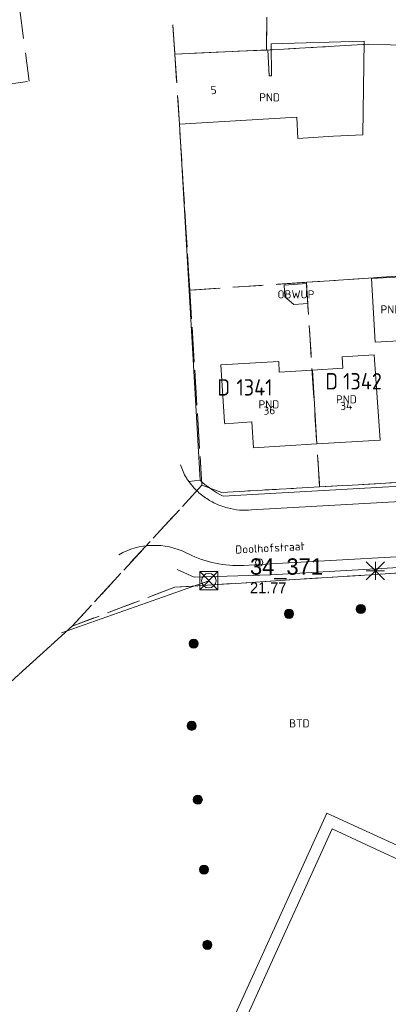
# Model space of a CAD drawing. Header units: metres. Extents: x 207644 to 210135, y 370459 to 373417.
# Tile 214 of 256: x 207854 to 207895, y 372430 to 372538. Entities that reach past the tile are written whole.
import ezdxf
from ezdxf.enums import TextEntityAlignment as Align

# ---------------------------------------------------------------- set-up
doc = ezdxf.new("R2010")
doc.units = ezdxf.units.M
doc.linetypes.add('HIDDEN2', pattern=[4.7625, 3.175, -1.5875])
for name, color, linetype in [('BTD', 7, 'Continuous'), ('combi_kolk', 7, 'Continuous'), ('CON_BxH300x300mm', 7, 'Continuous'), ('GB', 1, 'Continuous'), ('GB07', 1, 'Continuous'), ('GB11', 1, 'Continuous'), ('KAD_perceelnummer', 212, 'Continuous'), ('KAD_sectie', 212, 'Continuous'), ('KAD_Vastgesteld_Perceel', 212, 'Continuous'), ('NAR', 7, 'Continuous'), ('NLV_inspectieput', 7, 'Continuous'), ('NNR_inspectieput', 7, 'Continuous'), ('NOD_inspectieput', 7, 'Continuous'), ('OBWUP', 7, 'Continuous'), ('ORL', 7, 'Continuous'), ('PND', 7, 'Continuous')]:
    doc.layers.add(name, color=color, linetype=linetype)
for name, color, linetype, lineweight in [('GIMGMV', 7, 'Continuous', 25), ('GMV', 7, 'Continuous', 25), ('Q21_lantaarnpaal', 1, 'Continuous', 0), ('Q26_boom', 72, 'Continuous', 0), ('Q28_rioolput', 153, 'Continuous', 0)]:
    doc.layers.add(name, color=color, linetype=linetype, lineweight=lineweight)
doc.styles.add('ISO', font='isocpeur.ttf', dxfattribs={"height": 1})
doc.styles.add('ISOCP', font='ISOCP.shx', dxfattribs={"height": 1.8})

# ---------------------------------------------------------------- blocks, each defined once
blk = doc.blocks.new('ACMAP_ANN_TEMPLATE_Vastgesteld_Perceelnummer')
at = {"layer": 'KAD_perceelnummer', "style": 'ISOCP'}
blk.add_attdef('Perceelnummer', text='', height=1.8, dxfattribs=at).set_placement((0, 0), align=Align.MIDDLE)
at = {"layer": 'KAD_sectie', "style": 'ISOCP'}
blk.add_attdef('sectie', text='', height=1.8, dxfattribs=at).set_placement((-2.7, 0), align=Align.MIDDLE_RIGHT)
blk = doc.blocks.new('Q26')
blk.add_hatch(color=256).paths.add_polyline_path([(-0.45, -0.01, 1), (0.55, -0.01, 1)])
blk.add_circle((0.05, -0.01), 0.5)
blk = doc.blocks.new('Q21')
for p, q in [((-1, 1), (0, 0)), ((-1, 0), (0, 0)), ((-1, -1), (0, 0)), ((0, 1), (0, 0)), ((0, 0), (1, 1)), ((0, 0), (1, 0)), ((0, 0), (0, -1)), ((0, 0), (1, -1))]:
    blk.add_line(p, q)
blk = doc.blocks.new('Q28')
at = {"linetype": 'Continuous'}
for p, q in [((-1, -1), (1, 1)), ((-1, 1), (1, -1))]:
    blk.add_line(p, q, dxfattribs=at)
blk.add_lwpolyline([(1, 1), (1, -1), (-1, -1), (-1, 1)], close=True)

msp = doc.modelspace()

# ---------------------------------------------------------------- linework, layer by layer
at = {"layer": 'combi_kolk', "color": 253, "lineweight": 13}
msp.add_circle((207880.52, 372478.45), 0.4, dxfattribs=at)
at = {"layer": 'CON_BxH300x300mm', "color": 253, "linetype": 'Continuous', "lineweight": 13}
msp.add_lwpolyline([(207874.96, 372476.44), (207858.74, 372470.68)], dxfattribs=at)
at = {"layer": 'GB', "color": 253, "linetype": 'Continuous', "lineweight": 13}
for points in [[(207871.228, 372534.453), (207881.452, 372534.92)], [(207881.452, 372534.92), (207881.608, 372532.067)], [(207881.608, 372532.067), (207881.88, 372532.081)], [(207884.649, 372527.509), (207871.721, 372526.729)], [(207884.774, 372525.179), (207884.649, 372527.509)], [(207888.712, 372525.401), (207884.774, 372525.179)], [(207889.654, 372501.095), (207893.19, 372501.309)], [(207893.19, 372501.309), (207893.86, 372491.936)], [(207882.659, 372500.603), (207876.298, 372500.221)], [(207876.298, 372500.221), (207876.699, 372493.919)], [(207882.729, 372499.426), (207882.659, 372500.603)], [(207889.728, 372499.844), (207889.654, 372501.095)], [(207886.372, 372499.644), (207882.729, 372499.426)], [(207886.372, 372499.644), (207889.728, 372499.844)], [(207876.699, 372493.919), (207876.71, 372493.739)], [(207876.71, 372493.739), (207879.714, 372493.93)], [(207879.714, 372493.93), (207879.867, 372491.09)], [(207893.86, 372491.936), (207886.864, 372491.513)], [(207879.867, 372491.09), (207886.864, 372491.513)]]:
    msp.add_lwpolyline(points, dxfattribs=at)
at = {"layer": 'GB07', "color": 253, "linetype": 'Continuous', "lineweight": 13}
msp.add_lwpolyline([(207886.372, 372499.644), (207886.864, 372491.513)], dxfattribs=at)
at = {"layer": 'GB11', "color": 253, "linetype": 'Continuous', "lineweight": 13}
for points in [[(207881.836, 372535.597), (207892.084, 372535.889)], [(207881.88, 372532.081), (207881.836, 372535.597)], [(207892.084, 372535.889), (207891.949, 372525.575)], [(207891.949, 372525.575), (207888.712, 372525.401)], [(207892.881, 372509.726), (207896.792, 372509.945)], [(207893.274, 372502.706), (207892.881, 372509.726)], [(207897.185, 372502.925), (207893.274, 372502.706)]]:
    msp.add_lwpolyline(points, dxfattribs=at)
at = {"layer": 'GIMGMV', "color": 253, "linetype": 'Continuous', "lineweight": 13}
for points in [[(207885.74, 372509.181), (207883.248, 372509.018)], [(207883.248, 372509.018), (207883.338, 372507.72)], [(207885.873, 372506.965), (207885.74, 372509.181)], [(207883.338, 372507.72), (207884.339, 372506.859)], [(207884.339, 372506.859), (207885.873, 372506.965)]]:
    msp.add_lwpolyline(points, dxfattribs=at)
at = {"layer": 'GMV', "color": 253, "linetype": 'Continuous', "lineweight": 13}
for points in [[(207871.721, 372526.729), (207873.991, 372487.529)], [(207876.526, 372485.766), (207922.766, 372488.353)], [(207873.991, 372487.529), (207872.745, 372487.365)], [(207879.68, 372484.23), (207925.565, 372486.834)], [(207923.893, 372480.66), (207881.781, 372478.284)], [(207872.72, 372479.387), (207872.467, 372479.512)], [(207921.552, 372479.371), (207881.804, 372477.07)], [(207873.328, 372476.836), (207871.471, 372477.679)], [(207881.781, 372478.284), (207878.805, 372478.128)], [(207881.804, 372477.07), (207873.328, 372476.836)], [(207887.953, 372450.813), (207871.375, 372414.345)], [(207913.84, 372438.982), (207887.953, 372450.813)], [(207888.554, 372449.104), (207873.063, 372414.981)], [(207892.345, 372447.335), (207888.554, 372449.104)], [(207897.747, 372444.849), (207892.345, 372447.335)]]:
    msp.add_lwpolyline(points, dxfattribs=at)
for points in [[(207871.845, 372489.191, 0.0549948), (207872.487, 372487.767)], [(207872.487, 372487.767, 0.0208794), (207872.745, 372487.365)], [(207872.745, 372487.365, 0.0394049), (207873.354, 372486.629)], [(207873.991, 372487.529, 0.0800458), (207876.526, 372485.766)], [(207873.354, 372486.629, 0.0430571), (207874.433, 372485.689)], [(207874.433, 372485.689, 0.0478815), (207875.664, 372484.956)], [(207875.664, 372484.956, 0.0455239), (207877.007, 372484.459)], [(207877.007, 372484.459, 0.0476309), (207878.333, 372484.226)], [(207878.333, 372484.226, 0.0430605), (207879.68, 372484.23)], [(207872.467, 372479.512, 0.2498329), (207865.034, 372479.301)], [(207878.805, 372478.128, -0.1290247), (207872.72, 372479.387)]]:
    msp.add_lwpolyline(points, format="xyb", dxfattribs=at)
at = {"layer": 'KAD_Vastgesteld_Perceel', "color": 253, "linetype": 'HIDDEN2', "lineweight": 13}
for points in [[(207853.105, 372547.34), (207854.38, 372547.517), (207852.793, 372569.629), (207868.688, 372569.597), (207869.674, 372556.701), (207871.226, 372534.45), (207871.721, 372526.729), (207872.862, 372508.446), (207874.203, 372486.952), (207859.892, 372471.423), (207834.014, 372447.922)], [(207837.679, 372529.042), (207855.149, 372531.47), (207853.26, 372546.142)], [(207920.245, 372478.861), (207871.211, 372475.71), (207859.892, 372471.423), (207874.203, 372486.952), (207876.381, 372486.165), (207887.169, 372486.773), (207898.071, 372487.383)], [(207834.014, 372447.922), (207859.892, 372471.423), (207871.211, 372475.71), (207920.245, 372478.861), (207921.628, 372478.857), (207918.233, 372449.523), (207926.554, 372447.014), (207926.554, 372447.014), (207934.16, 372444.721), (207939.511, 372443.108), (207945.303, 372441.389), (207962.671, 372436.381), (207970.204, 372433.864), (207970.13, 372433.354), (207972.109, 372432.708), (207975.656, 372431.551)]]:
    msp.add_lwpolyline(points, dxfattribs=at)
for points in [[(207868.688, 372569.597), (207881.905, 372569.587), (207881.543, 372552.717), (207881.462, 372548.06), (207881.326, 372534.913), (207871.226, 372534.45), (207869.674, 372556.701), (207868.688, 372569.597)], [(207881.905, 372569.587), (207901.788, 372568.297), (207901.731, 372567.039), (207901.428, 372535.396), (207894.967, 372535.486), (207892.579, 372535.544), (207886.865, 372535.209), (207881.326, 372534.913), (207881.462, 372548.06), (207881.543, 372552.717), (207881.905, 372569.587)], [(207871.226, 372534.45), (207881.326, 372534.913), (207886.865, 372535.209), (207892.579, 372535.544), (207894.967, 372535.486), (207901.428, 372535.396), (207923.431, 372534.972), (207928.801, 372534.865), (207925.856, 372512.007), (207896.647, 372510.056), (207885.709, 372509.315), (207872.862, 372508.446), (207871.721, 372526.729), (207871.226, 372534.45)], [(207896.647, 372510.056), (207898.071, 372487.383), (207887.169, 372486.773), (207885.709, 372509.315), (207896.647, 372510.056)], [(207872.862, 372508.446), (207885.709, 372509.315), (207887.169, 372486.773), (207876.381, 372486.165), (207874.203, 372486.952), (207872.862, 372508.446)]]:
    msp.add_lwpolyline(points, close=True, dxfattribs=at)
at = {"layer": 'NOD_inspectieput', "color": 253, "lineweight": 13}
msp.add_circle((207874.96, 372476.44), 0.8, dxfattribs=at)

# ---------------------------------------------------------------- block references
at = {"layer": 'KAD_Vastgesteld_Perceel', "color": 253, "linetype": 'HIDDEN2', "lineweight": 13}
ref = msp.add_blockref('ACMAP_ANN_TEMPLATE_Vastgesteld_Perceelnummer', (207891.897, 372498.415), dxfattribs=at)
ref.add_attrib('Perceelnummer', '1342', dxfattribs={"layer": 'KAD_perceelnummer', "lineweight": 13, "height": 1.8, "style": 'ISOCP'}).set_placement((207891.897, 372498.415), align=Align.MIDDLE)
ref.add_attrib('sectie', 'D', dxfattribs={"layer": 'KAD_sectie', "lineweight": 13, "height": 1.8, "style": 'ISOCP'}).set_placement((207889.197, 372498.415), align=Align.MIDDLE_RIGHT)
ref = msp.add_blockref('ACMAP_ANN_TEMPLATE_Vastgesteld_Perceelnummer', (207879.994, 372497.74), dxfattribs=at)
ref.add_attrib('Perceelnummer', '1341', dxfattribs={"layer": 'KAD_perceelnummer', "lineweight": 13, "height": 1.8, "style": 'ISOCP'}).set_placement((207879.994, 372497.74), align=Align.MIDDLE)
ref.add_attrib('sectie', 'D', dxfattribs={"layer": 'KAD_sectie', "lineweight": 13, "height": 1.8, "style": 'ISOCP'}).set_placement((207877.294, 372497.74), align=Align.MIDDLE_RIGHT)
at = {"layer": 'Q21_lantaarnpaal', "color": 253}
msp.add_blockref('Q21', (207893.315, 372477.521), dxfattribs=at)
at = {"layer": 'Q26_boom', "color": 253}
for p in [(207883.748, 372472.798), (207891.661, 372473.323), (207873.242, 372469.521), (207873.028, 372460.459), (207873.696, 372452.313), (207874.382, 372444.615), (207874.752, 372436.325)]:
    msp.add_blockref('Q26', p, dxfattribs=at)
at = {"layer": 'Q28_rioolput', "color": 253}
msp.add_blockref('Q28', (207874.958, 372476.441), dxfattribs=at)

# ---------------------------------------------------------------- texts
at = {"layer": 'BTD', "color": 253, "linetype": 'Continuous', "lineweight": 13, "style": 'ISO'}
msp.add_text('BTD', height=0.9, dxfattribs=at).set_placement((207884.94, 372460.719), align=Align.MIDDLE_CENTER)
at = {"layer": 'NAR', "color": 253, "linetype": 'Continuous', "lineweight": 13, "style": 'ISO'}
for s, rotation, p in [('5', 3.7, (207875.488, 372530.504)), ('34', 3.5, (207890.1, 372495.716)), ('36', 3.5, (207881.63, 372495.204))]:
    msp.add_text(s, height=0.9, rotation=rotation, dxfattribs=at).set_placement(p, align=Align.MIDDLE_CENTER)
at = {"layer": 'NLV_inspectieput', "color": 253, "lineweight": 13}
msp.add_text('21.77', height=1.2, dxfattribs=at).set_placement((207879.5, 372475.06))
at = {"layer": 'NNR_inspectieput', "color": 253, "lineweight": 13}
msp.add_text('34_371', height=1.8, dxfattribs=at).set_placement((207879.5, 372477.1))
at = {"layer": 'OBWUP', "color": 253, "linetype": 'Continuous', "lineweight": 13, "style": 'ISO'}
msp.add_text('OBWUP', height=0.9, dxfattribs=at).set_placement((207884.561, 372507.989), align=Align.MIDDLE_CENTER)
at = {"layer": 'ORL', "color": 253, "linetype": 'Continuous', "lineweight": 13, "style": 'ISO'}
msp.add_text('Doolhofstraat', height=0.9, rotation=3, dxfattribs=at).set_placement((207881.687, 372480.059), align=Align.MIDDLE_CENTER)
at = {"layer": 'PND', "color": 253, "linetype": 'Continuous', "lineweight": 13, "style": 'ISO'}
for p in [(207881.656, 372529.699), (207895.033, 372506.326), (207881.581, 372495.866), (207890.116, 372496.417)]:
    msp.add_text('PND', height=0.9, dxfattribs=at).set_placement(p, align=Align.MIDDLE_CENTER)

doc.saveas('drawing.dxf')
